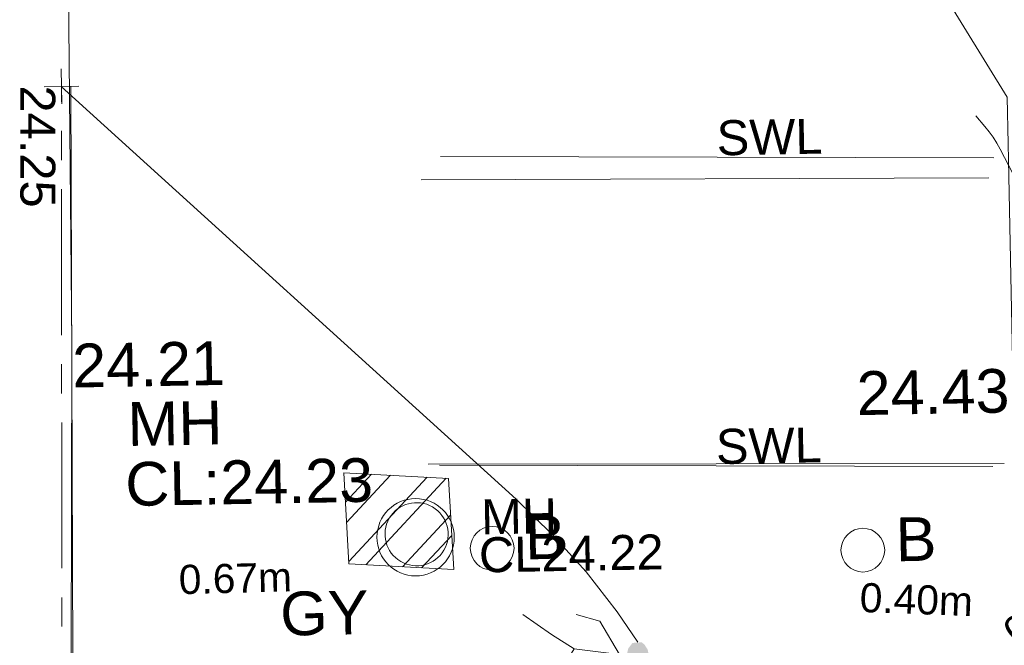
# Model space of a CAD drawing. Header units: millimetres. Extents: x -287732 to 520720, y -103372 to 287754.
# Tile 74 of 256: x -111989 to -103542, y -26353 to -20988. Entities that reach past the tile are written whole.
import ezdxf

# ---------------------------------------------------------------- set-up
doc = ezdxf.new("R2010")
doc.units = ezdxf.units.MM
for name, pattern in [('IMPORT-CENTER _6_', [2000, 1250, -250, 250, -250]), ('IMPORT-HIDDEN2 _3_', [4762.5, 3175, -1587.5]), ('IMPORT-UG_ELEC_LV_QLB2 _2_', [2700, 1500, -300.0000000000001, 0, -250, 150, -300.0000000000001, 0, -200]), ('IMPORT-UG_ELEC_STREET LIGHTING_QLB2 _2_', [2700, 1500, -300.0000000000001, 0, -250, 150, -300.0000000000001, 0, -200])]:
    doc.linetypes.add(name, pattern=pattern)
for name, color, linetype, lineweight, true_color in [('00_TOPO_FURN_BOLLARD', 7, 'Continuous', 9, 0x666666), ('00_TOPO_KERB_BOTTOM', 1, 'Continuous', 9, 0xff0000), ('00_TOPO_ROAD_MARKING_WHITE_CONTINUOUS', 7, 'Continuous', 9, 0x999999), ('00_TOPO_SERV_GULLY', 7, 'Continuous', 9, 0x5252a5), ('00_TOPO_SERV_MH', 7, 'Continuous', 9, 0x666666), ('01_DTM_CONTOUR_MNR', 7, 'Continuous', 9, 0xa5a552), ('12333-PUM-2D-U-0001-C01 - Rev2_REVIT IMPORT_dwg', 7, 'Continuous', 9, 0x767676), ('CONTOURS_MINOR', 7, 'Continuous', 9, 0x00a5a5), ('MANHOLES', 7, 'Continuous', 9, 0xa50000), ('MANHOLES_LVL', 7, 'Continuous', 9, 0xa50000), ('MANHOLES_TXT', 7, 'Continuous', 9, 0xa50000), ('MARKINGS_WHITE_LINE', 7, 'Continuous', 9, 0xc0c0c0), ('MARKINGS_WHITE_LINE_TXT', 7, 'Continuous', 9, 0xc0c0c0), ('PUM-CHAMBER EXTENTS', 6, 'IMPORT-HIDDEN2 _3_', 9, 0xff00ff), ('PUM-ELECTRIC-LV-QLB2', 1, 'IMPORT-UG_ELEC_LV_QLB2 _2_', 9, 0xff0000), ('ROAD_CROWNLINE', 7, 'IMPORT-CENTER _6_', 9, 0xa500a5), ('ROAD_CROWNLINE_LVL', 7, 'Continuous', 9, 0xa500a5)]:
    doc.layers.add(name, color=color, linetype=linetype, lineweight=lineweight, true_color=true_color)
doc.layers.add('00_TOPO_PEDASTRIAN', color=7, linetype='Continuous', lineweight=9)
doc.styles.add('Arial_1', font='arial.ttf', dxfattribs={"height": 250})
doc.styles.add('Arial_3', font='arial.ttf', dxfattribs={"height": 299.9999999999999})
doc.styles.add('Swis721 Lt BT_2', font='swissl.ttf', dxfattribs={"height": 375})

# ---------------------------------------------------------------- blocks, each defined once
blk = doc.blocks.new('12333-PUM-2D-U-0001-C01 - Rev2_REVIT IMPORT_dwg_PEDESTRIAN CROSS-2077092-Site Location Plan Proposed')
at = {"layer": '00_TOPO_PEDASTRIAN', "true_color": 0xe2e2e2}
blk.add_hatch(color=254, dxfattribs=at).paths.add_polyline_path([(533794815.5530493, 725530707.4213911), (533794891.1140685, 725530733.3377768), (533794919.8439206, 725530789.4751294), (533794925.9546724, 725530828.3326395), (533794913.9060163, 725530897.0225238), (533794887.7124232, 725530940.0276254), (533794863.1392283, 725530960.3738807), (533794784.8314862, 725530956.7491415), (533794748.1152264, 725530910.5445614), (533794734.5137401, 725530859.3038104), (533794735.1213796, 725530816.3135012), (533794749.273272, 725530767.7333595), (533794780.8044865, 725530726.0424767), (533794796.0179442, 725530715.0803577)])
at = {"layer": '00_TOPO_PEDASTRIAN', "color": 253, "true_color": 0xaaaaaa, "flags": 128}
for points in [[(533794284.4359136, 725530914.4951484), (533794089.9559163, 725531041.1730182), (533793849.3579811, 725531216.9730653)], [(533794305.9352549, 725531207.9561716), (533794508.2889972, 725531147.9752265), (533794670.7512149, 725530860.0143749), (533794490.4763772, 725530679.8083658), (533794375.4814597, 725530463.4276041)], [(533794670.7512149, 725530860.0143749), (533794284.4359136, 725530914.4951484), (533794128.9804747, 725530672.1206393), (533793861.7961444, 725530569.299751)]]:
    blk.add_lwpolyline(points, dxfattribs=at)
blk = doc.blocks.new('12333-PUM-2D-U-0001-C01 - Rev2_REVIT IMPORT_dwg_MSL_Bollard_2-2077182-Site Location Plan Proposed')
at = {"layer": '00_TOPO_FURN_BOLLARD', "color": 254, "true_color": 0xcccccc}
blk.add_circle((0, 0), 62.50000000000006, dxfattribs=at)
blk = doc.blocks.new('12333-PUM-2D-U-0001-C01 - Rev2_REVIT IMPORT_dwg_MGS62954_T2_Galway_ITM_3d_Rev1-2077680-Site Location Plan Proposed')
at = {"layer": '00_TOPO_ROAD_MARKING_WHITE_CONTINUOUS', "color": 254, "true_color": 0xcccccc}
for p, q in [((533793040.0000001, 725534960.0000002), (533797910.0000001, 725534890.0000002)), ((533793060.0000002, 725532520.0000001), (533798000.0000001, 725532440.0000002))]:
    blk.add_line(p, q, dxfattribs=at)
at = {"layer": '00_TOPO_ROAD_MARKING_WHITE_CONTINUOUS', "color": 254, "true_color": 0xcccccc, "flags": 128}
blk.add_lwpolyline([(533790150.0000001, 725544180.0000002), (533790060.0000002, 725538450.0000001), (533790020.0000001, 725533610), (533789940.0000002, 725529510.0000001), (533789890.0000001, 725526850), (533789890.0000001, 725526320.0000002), (533793590, 725526300.0000001)], dxfattribs=at)
at = {"layer": '00_TOPO_SERV_MH', "color": 254, "true_color": 0xcccccc}
blk.add_ellipse((533792948.9600751, 725531921.216393), major_axis=(-231.7287106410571, 141.0522586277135), ratio=0.9963202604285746, dxfattribs=at)
at = {"layer": '01_DTM_CONTOUR_MNR', "color": 254, "true_color": 0xcccccc, "flags": 128}
blk.add_lwpolyline([(533804710.0000002, 725529180.0000004), (533802968.876687, 725529652.8205421), (533802650.7194199, 725529489.8320941), (533802298.5801408, 725529463.8062563), (533802068.4145481, 725529703.5173621), (533801795.3120987, 725530088.5580481), (533801480.0000002, 725530860.0000002), (533800753.8547031, 725532184.4837724), (533800144.8216034, 725532381.0979613), (533799040.4270722, 725532471.4127157), (533798224.9803922, 725532822.5686277), (533798090.0000001, 725532880.0000002), (533798087.5996506, 725533049.1940562), (533798081.4285716, 725535042.8571432), (533798080.6666669, 725535180.0000002), (533798080.0000002, 725535580.0000002), (533796400.1385905, 725538420.8447301)], dxfattribs=at)
at = {"xscale": 3, "yscale": 3, "zscale": 3}
for p in [(533793595.0838989, 725531789.767805), (533796774.6139491, 725531717.7168547)]:
    blk.add_blockref('12333-PUM-2D-U-0001-C01 - Rev2_REVIT IMPORT_dwg_MSL_Bollard_2-2077182-Site Location Plan Proposed', p, dxfattribs=at)
blk.add_blockref('12333-PUM-2D-U-0001-C01 - Rev2_REVIT IMPORT_dwg_PEDESTRIAN CROSS-2077092-Site Location Plan Proposed', (0, 0))
at = {"layer": '00_TOPO_FURN_BOLLARD', "char_height": 375, "width": 398.9072968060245, "attachment_point": 1, "line_spacing_factor": 1.005061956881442, "style": 'Swis721 Lt BT_2'}
for insert in [(533793877.8422186, 725532063.965155), (533797057.3722687, 725531991.9142045)]:
    blk.add_mtext('B', dxfattribs=dict(at, insert=insert))
at = {"layer": '00_TOPO_KERB_BOTTOM', "color": 251, "true_color": 0x666666, "insert": (533796744.8763443, 725533251.006991), "char_height": 375, "width": 1495.902363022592, "attachment_point": 1, "line_spacing_factor": 1.005061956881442, "style": 'Swis721 Lt BT_2'}
blk.add_mtext('24.43', dxfattribs=at)
at = {"layer": '00_TOPO_ROAD_MARKING_WHITE_CONTINUOUS', "color": 251, "true_color": 0x666666, "insert": (533790020.0000001, 725533605.2296078), "char_height": 375, "width": 1495.902363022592, "attachment_point": 1, "line_spacing_factor": 1.005061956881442, "style": 'Swis721 Lt BT_2'}
blk.add_mtext('24.21', dxfattribs=at)
at = {"layer": '00_TOPO_SERV_GULLY', "color": 251, "true_color": 0x666666, "insert": (533791766.848031, 725531446.7316489), "char_height": 375, "width": 821.5590755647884, "attachment_point": 1, "line_spacing_factor": 1.005061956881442, "style": 'Swis721 Lt BT_2'}
blk.add_mtext('GY', dxfattribs=at)
at = {"layer": '00_TOPO_SERV_MH', "char_height": 375, "attachment_point": 1, "line_spacing_factor": 1.005061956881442, "style": 'Swis721 Lt BT_2'}
for s, insert, width in [('MH', (533790485.1596477, 725533095.8818637), 949.779278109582), ('CL:24.23', (533790457.3392352, 725532581.5215213), 2440.932744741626)]:
    blk.add_mtext(s, dxfattribs=dict(at, insert=insert, width=width))
blk = doc.blocks.new('12333-PUM-2D-U-0001-C01 - Rev2_REVIT IMPORT_dwg_SPOT-2077774-Site Location Plan Proposed')
at = {"layer": 'ROAD_CROWNLINE_LVL', "color": 254, "true_color": 0xe1aae1}
for p, q in [((0, 500.0000000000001), (0, -500.0000000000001)), ((-500.0000000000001, 0), (500.0000000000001, 0))]:
    blk.add_line(p, q, dxfattribs=at)
blk = doc.blocks.new('12333-PUM-2D-U-0001-C01 - Rev2_REVIT IMPORT_dwg-1620468-Site Location Plan Proposed')
at = {"layer": 'PUM-CHAMBER EXTENTS', "true_color": 0xffaaff}
h = blk.add_hatch(dxfattribs=at)
h.set_pattern_fill('FP_3', color=211, style=0, pattern_type=2)
h.set_pattern_definition([(45, (-533641079.65, -725615854.3560001), (-265.1650429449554, 265.1650429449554), []), (45, (-533640902.873, -725615854.3560001), (-265.1650429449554, 265.1650429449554), [])])
h.paths.add_polyline_path([(152182.3501528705, -84242.3561787), (152151.3501529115, -83459.35617864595), (151253.3501528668, -83395.356178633), (151284.3501528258, -84178.356178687)])
at = {"layer": 'CONTOURS_MINOR', "color": 254, "true_color": 0xaae1e1, "flags": 128}
for points in [[(153749.5616637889, -84890.67511635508), (153577.3462915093, -84629.94295614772), (153319.2853673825, -84282.22606761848), (153033.4584811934, -83956.94854576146), (152729.1209537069, -83646.63060195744), (148887.7914833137, -80040.76706443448)], [(157037.7914833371, -80930.76706444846), (156933.8549558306, -80719.04607326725), (156905.8048831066, -80666.8814920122), (156875.3214754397, -80616.30904953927), (156841.1880650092, -80568.12481628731), (156804.621319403, -80521.53272239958), (156727.791483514, -80430.76706444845)]]:
    blk.add_lwpolyline(points, dxfattribs=at)
at = {"layer": 'MANHOLES', "color": 9, "true_color": 0xe1aaaa}
blk.add_circle((151860.313204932, -83959.06416804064), 331.6314605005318, dxfattribs=at)
at = {"layer": 'MARKINGS_WHITE_LINE', "color": 254, "true_color": 0xeaeaea}
for p, q in [((152129.3889182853, -80698.35800060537), (156875.9522739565, -80792.29464451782)), ((152077.0180658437, -83344.62638944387), (156823.5814217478, -83438.56303347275))]:
    blk.add_line(p, q, dxfattribs=at)
at = {"layer": 'MARKINGS_WHITE_LINE', "color": 254, "true_color": 0xeaeaea, "flags": 128}
blk.add_lwpolyline([(152389.5543987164, -89900.92090237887), (148833.0626465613, -89832.08557835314), (148970.7332953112, -80045.996983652)], dxfattribs=at)
at = {"layer": 'PUM-CHAMBER EXTENTS', "color": 211, "linetype": 'Continuous', "true_color": 0xffaaff, "flags": 128}
blk.add_lwpolyline([(151253.3501528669, -83395.35617863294), (152151.3501529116, -83459.35617864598), (152182.3501528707, -84242.35617869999), (151284.350152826, -84178.35617868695)], close=True, dxfattribs=at)
at = {"layer": 'ROAD_CROWNLINE', "color": 254, "true_color": 0xe1aae1}
blk.add_line((148718.6645247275, -90171.2077065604), (148890.0792804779, -80040.26680125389), dxfattribs=at)
blk.add_blockref('12333-PUM-2D-U-0001-C01 - Rev2_REVIT IMPORT_dwg_MGS62954_T2_Galway_ITM_3d_Rev1-2077680-Site Location Plan Proposed', (-533641079.6498471, -725615854.3561786))
at = {"xscale": 0.3, "yscale": 0.3, "zscale": 0.3}
blk.add_blockref('12333-PUM-2D-U-0001-C01 - Rev2_REVIT IMPORT_dwg_SPOT-2077774-Site Location Plan Proposed', (148890.0792804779, -80040.26680125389), dxfattribs=at)
at = {"layer": 'MANHOLES_LVL', "insert": (152400.7590326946, -83970.6144323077), "char_height": 299.9999999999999, "width": 1895.18662449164, "attachment_point": 1, "line_spacing_factor": 0.9417779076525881, "style": 'Arial_3'}
blk.add_mtext('CL24.22', dxfattribs=at)
at = {"layer": 'MANHOLES_TXT', "insert": (152425.2567328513, -83644.71276541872), "char_height": 299.9999999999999, "width": 774.9697243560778, "attachment_point": 1, "line_spacing_factor": 0.9417779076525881, "style": 'Arial_3'}
blk.add_mtext('MH', dxfattribs=at)
at = {"layer": 'MARKINGS_WHITE_LINE_TXT', "char_height": 299.9999999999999, "width": 1083.488477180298, "attachment_point": 1, "line_spacing_factor": 0.9417779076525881, "style": 'Arial_3'}
for insert in [(154502.6705962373, -80430.31522743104), (154450.2997433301, -83076.58361673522)]:
    blk.add_mtext('SWL', dxfattribs=dict(at, insert=insert))
at = {"layer": 'PUM-ELECTRIC-LV-QLB2', "char_height": 250, "width": 1160.025439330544, "attachment_point": 2, "line_spacing_factor": 0.9417779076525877, "style": 'Arial_1'}
for s, insert, rotation in [('0.67m', (150306.6649421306, -84158.38468255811), 0.4483859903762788), ('0.40m', (157232.0352230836, -84493.53004414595), 40.009609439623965), ('0.40m', (156153.3524473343, -84442.78565696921), 356.84702283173)]:
    blk.add_mtext(s, dxfattribs=dict(at, insert=insert, rotation=rotation))
at = {"layer": 'ROAD_CROWNLINE_LVL', "insert": (148836.625173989, -80030.86904410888), "char_height": 299.9999999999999, "width": 1256.112065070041, "attachment_point": 1, "rotation": 269.0306538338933, "line_spacing_factor": 0.9417779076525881, "style": 'Arial_3'}
blk.add_mtext('24.25', dxfattribs=at)

msp = doc.modelspace()

# ---------------------------------------------------------------- block references
at = {"layer": '12333-PUM-2D-U-0001-C01 - Rev2_REVIT IMPORT_dwg', "color": 254, "linetype": 'IMPORT-UG_ELEC_STREET LIGHTING_QLB2 _2_', "true_color": 0xffd4d4, "rotation": 0.9999999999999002}
msp.add_blockref('12333-PUM-2D-U-0001-C01 - Rev2_REVIT IMPORT_dwg-1620468-Site Location Plan Proposed', (-261895.0770586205, 55869.5817132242), dxfattribs=at)

doc.saveas('drawing.dxf')
